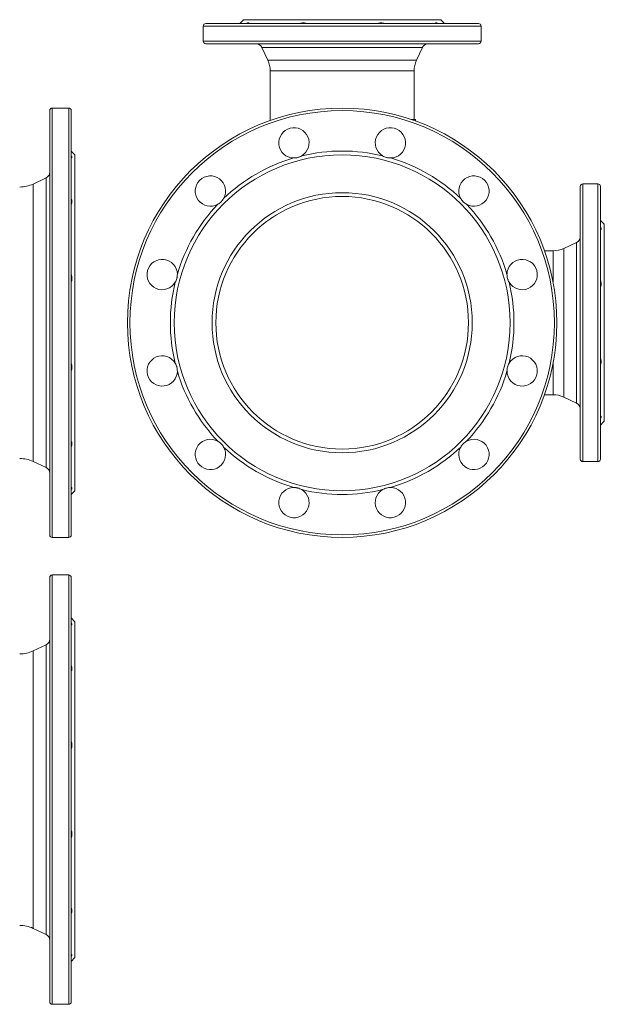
# Model space of a CAD drawing. Header units: millimetres. Extents: x -57 to 882, y -107 to 710.
# Tile 2 of 2: x 419 to 882, y -69 to 710. Entities that reach past the tile are written whole.
import ezdxf

# ---------------------------------------------------------------- set-up
doc = ezdxf.new("R2010")
doc.units = ezdxf.units.MM

msp = doc.modelspace()

# ---------------------------------------------------------------- linework, layer by layer
at = {"color": 7, "linetype": 'Continuous', "lineweight": 15}
for p, q in [((596.66, 710.39), (593.66, 707.39)), ((752.66, 710.39), (596.66, 710.39)), ((755.66, 707.39), (752.66, 710.39)), ((564.66, 705.39), (564.66, 693.39)), ((566.66, 707.39), (782.66, 707.39)), ((784.66, 693.39), (784.66, 705.39)), ((782.66, 691.39), (566.66, 691.39)), ((611.01, 688.5), (615.79, 678.25)), ((733.54, 678.25), (738.32, 688.5)), ((617.66, 669.8), (617.66, 630.55)), ((731.66, 631.3), (731.66, 669.8)), ((458.17, 640.39), (445.17, 640.39)), ((443.17, 302.39), (443.17, 638.39)), ((460.17, 638.39), (460.17, 470.39)), ((729.52, 631.3), (732.76, 631.3)), ((732.82, 630.12), (732.78, 631.15)), ((463.17, 603.39), (460.17, 606.39)), ((463.17, 470.39), (463.17, 603.39)), ((440.28, 585.04), (429.97, 580.23)), ((863.16, 362.39), (863.16, 578.39)), ((877.16, 580.39), (865.16, 580.39)), ((879.16, 578.39), (879.16, 470.39)), ((882.16, 548.39), (879.16, 551.39)), ((882.16, 470.39), (882.16, 548.39)), ((860.27, 534.04), (850.02, 529.26)), ((841.57, 527.39), (834.82, 527.39)), ((460.17, 470.39), (460.17, 302.39)), ((463.17, 337.39), (463.17, 470.39)), ((879.16, 470.39), (879.16, 362.39)), ((882.16, 392.39), (882.16, 470.39)), ((834.82, 413.39), (841.57, 413.39)), ((850.02, 411.52), (860.27, 406.74)), ((879.16, 389.39), (882.16, 392.39)), ((429.97, 360.55), (440.28, 355.74)), ((865.16, 360.39), (877.16, 360.39)), ((460.17, 334.39), (463.17, 337.39)), ((445.17, 300.39), (458.17, 300.39)), ((443.17, -67.37), (443.17, 268.63)), ((458.17, 270.63), (445.17, 270.63)), ((460.17, 268.63), (460.17, -67.37)), ((463.17, 233.63), (460.17, 236.64)), ((463.17, -32.37), (463.17, 233.63)), ((440.28, 215.29), (429.97, 210.48)), ((429.97, -9.21), (440.28, -14.02)), ((460.17, -35.37), (463.17, -32.37)), ((445.17, -69.37), (458.17, -69.37))]:
    msp.add_line(p, q, dxfattribs=at)
at = {"color": 8, "linetype": 'Continuous', "lineweight": 0}
for p, q in [((784.66, 705.39), (564.66, 705.39)), ((564.66, 693.39), (784.66, 693.39)), ((738.32, 688.5), (611.01, 688.5)), ((615.79, 678.25), (733.54, 678.25)), ((731.66, 669.8), (617.66, 669.8)), ((445.17, 640.39), (445.17, 300.39)), ((458.17, 470.39), (458.17, 640.39)), ((440.28, 355.74), (440.28, 585.04)), ((429.97, 580.23), (429.97, 360.55)), ((865.16, 580.39), (865.16, 360.39)), ((877.16, 470.39), (877.16, 580.39)), ((860.27, 406.74), (860.27, 534.04)), ((841.57, 502.66), (841.57, 527.39)), ((850.02, 529.26), (850.02, 411.52)), ((458.17, 300.39), (458.17, 470.39)), ((877.16, 360.39), (877.16, 470.39)), ((841.57, 413.39), (841.57, 438.13)), ((445.17, 270.63), (445.17, -69.37)), ((458.17, -69.37), (458.17, 270.63)), ((440.28, -14.02), (440.28, 215.29)), ((429.97, 210.48), (429.97, -9.21))]:
    msp.add_line(p, q, dxfattribs=at)
at = {"color": 7, "linetype": 'Continuous', "lineweight": 15}
for radius in [170, 133, 103, 100]:
    msp.add_circle((674.66, 470.39), radius, dxfattribs=at)
at = {"color": 8, "linetype": 'Continuous', "lineweight": 0}
msp.add_circle((674.66, 470.39), 168, dxfattribs=at)
at = {"color": 7, "linetype": 'Continuous', "lineweight": 15}
for centre, radius, start, end in [((566.66, 705.39), 2, 90, 180), ((782.66, 705.39), 2, 0, 90), ((566.66, 693.39), 2, 180, 270), ((606.48, 686.39), 5, 25, 90), ((742.85, 686.39), 5, 90, 155), ((782.66, 693.39), 2, 270, 0), ((597.66, 669.8), 20, 0, 25), ((751.66, 669.8), 20, 155, 180), ((445.17, 638.39), 2, 90, 180), ((458.17, 638.39), 2, 0, 90), ((636.49, 612.87), 12, 300.91855, 269.08145), ((712.84, 612.87), 12, 270.91855, 239.08145), ((674.66, 470.39), 136, 106.38671, 133.61329), ((674.66, 470.39), 136, 76.38671, 103.61329), ((674.66, 470.39), 136, 46.38671, 73.61329), ((438.17, 589.58), 5, 295, 0), ((570.36, 574.69), 12, 330.91855, 299.08145), ((778.96, 574.69), 12, 240.91855, 209.08145), ((419.4, 602.89), 25, 270, 295), ((865.16, 578.39), 2, 90, 180), ((877.16, 578.39), 2, 0, 90), ((674.66, 470.39), 136, 136.38671, 163.61329), ((674.66, 470.39), 136, 16.38671, 43.61329), ((858.16, 538.58), 5, 295, 0), ((841.57, 547.39), 20, 270, 295), ((532.19, 508.57), 12, 0.91855, 329.08145), ((817.14, 508.57), 12, 210.91855, 179.08145), ((674.66, 470.39), 136, 166.38671, 193.61329), ((674.66, 470.39), 136, 346.38671, 13.61329), ((532.19, 432.22), 12, 30.91855, 359.08145), ((817.14, 432.22), 12, 180.91855, 149.08145), ((674.66, 470.39), 136, 196.38671, 223.61329), ((674.66, 470.39), 136, 316.38671, 343.61329), ((841.57, 393.39), 20, 65, 90), ((858.16, 402.21), 5, 0, 65), ((570.36, 366.09), 12, 60.91855, 29.08145), ((778.96, 366.09), 12, 150.91855, 119.08145), ((674.66, 470.39), 136, 226.38671, 253.61329), ((674.66, 470.39), 136, 286.38671, 313.61329), ((419.4, 337.89), 25, 65, 90), ((865.16, 362.39), 2, 180, 270), ((877.16, 362.39), 2, 270, 0), ((438.17, 351.21), 5, 0, 65), ((636.49, 327.92), 12, 90.91855, 59.08145), ((674.66, 470.39), 136, 256.38671, 283.61329), ((712.84, 327.92), 12, 120.91855, 89.08145), ((445.17, 302.39), 2, 180, 270), ((458.17, 302.39), 2, 270, 0), ((445.17, 268.63), 2, 90, 180), ((458.17, 268.63), 2, 0, 90), ((438.17, 219.82), 5, 295, 0), ((419.4, 233.13), 25, 270, 295), ((419.4, -31.87), 25, 65, 90), ((438.17, -18.55), 5, 0, 65), ((445.17, -67.37), 2, 180, 270), ((458.17, -67.37), 2, 270, 0)]:
    msp.add_arc(centre, radius, start, end, dxfattribs=at)
for points, knots in [([(598.77, 707.39), (599.08, 707.55), (599.36, 707.68), (599.87, 707.85), (600.1, 707.89), (600.48, 707.89), (600.63, 707.85), (600.86, 707.68), (600.94, 707.55), (600.98, 707.39)], [0, 0, 0, 0, 0.25, 0.25, 0.5, 0.5, 0.75, 0.75, 1, 1, 1, 1]), ([(646.35, 707.39), (645.99, 707.55), (645.6, 707.68), (644.76, 707.85), (644.31, 707.89), (643.4, 707.89), (642.93, 707.85), (641.96, 707.68), (641.49, 707.55), (641.02, 707.39)], [0, 0, 0, 0, 0.25, 0.25, 0.5, 0.5, 0.75, 0.75, 1, 1, 1, 1]), ([(702.97, 707.39), (703.34, 707.55), (703.73, 707.68), (704.56, 707.85), (705.01, 707.89), (705.93, 707.89), (706.4, 707.85), (707.36, 707.68), (707.83, 707.55), (708.3, 707.39)], [0, 0, 0, 0, 0.25, 0.25, 0.5, 0.5, 0.75, 0.75, 1, 1, 1, 1]), ([(750.55, 707.39), (750.25, 707.55), (749.96, 707.68), (749.45, 707.85), (749.22, 707.89), (748.84, 707.89), (748.69, 707.85), (748.46, 707.68), (748.38, 707.55), (748.34, 707.39)], [0, 0, 0, 0, 0.25, 0.25, 0.5, 0.5, 0.75, 0.75, 1, 1, 1, 1]), ([(732.78, 631.15), (732.78, 631.16), (732.78, 631.19), (732.78, 631.23), (732.77, 631.26), (732.76, 631.29), (732.76, 631.29), (732.76, 631.3)], [0, 0, 0, 0, 0.168327, 0.331942, 0.49724, 0.747264, 1, 1, 1, 1]), ([(460.17, 602.57), (460.33, 602.29), (460.46, 602.04), (460.58, 601.72), (460.62, 601.61), (460.66, 601.43), (460.67, 601.35), (460.67, 601.13), (460.63, 601.02), (460.46, 600.89), (460.33, 600.86), (460.17, 600.87)], [0, 0, 0, 0, 0.25, 0.25, 0.375, 0.375, 0.5, 0.5, 0.75, 0.75, 1, 1, 1, 1]), ([(642.65, 602.57), (642.18, 602.29), (641.7, 602.04), (640.93, 601.72), (640.67, 601.61), (640.14, 601.43), (639.86, 601.35), (639.05, 601.13), (638.5, 601.02), (637.4, 600.89), (636.84, 600.86), (636.29, 600.87)], [0, 0, 0, 0, 0.25, 0.25, 0.375, 0.375, 0.5, 0.5, 0.75, 0.75, 1, 1, 1, 1]), ([(713.03, 600.87), (712.49, 600.86), (711.94, 600.89), (711.11, 600.99), (710.84, 601.03), (710.28, 601.14), (710, 601.2), (709.19, 601.42), (708.66, 601.6), (707.64, 602.04), (707.14, 602.29), (706.67, 602.57)], [0, 0, 0, 0, 0.25, 0.25, 0.375, 0.375, 0.5, 0.5, 0.75, 0.75, 1, 1, 1, 1]), ([(460.17, 568.86), (460.33, 568.38), (460.46, 567.92), (460.58, 567.26), (460.62, 567.04), (460.66, 566.61), (460.67, 566.4), (460.67, 565.81), (460.63, 565.44), (460.46, 564.77), (460.33, 564.47), (460.17, 564.2)], [0, 0, 0, 0, 0.25, 0.25, 0.375, 0.375, 0.5, 0.5, 0.75, 0.75, 1, 1, 1, 1]), ([(580.85, 568.86), (580.59, 568.38), (580.29, 567.92), (579.79, 567.26), (579.61, 567.04), (579.24, 566.61), (579.05, 566.4), (578.45, 565.81), (578.03, 565.44), (577.14, 564.77), (576.67, 564.47), (576.2, 564.2)], [0, 0, 0, 0, 0.25, 0.25, 0.375, 0.375, 0.5, 0.5, 0.75, 0.75, 1, 1, 1, 1]), ([(773.13, 564.2), (772.65, 564.47), (772.19, 564.76), (771.53, 565.26), (771.31, 565.44), (770.88, 565.81), (770.67, 566), (770.08, 566.6), (769.71, 567.02), (769.04, 567.91), (768.74, 568.38), (768.47, 568.86)], [0, 0, 0, 0, 0.25, 0.25, 0.375, 0.375, 0.5, 0.5, 0.75, 0.75, 1, 1, 1, 1]), ([(617.34, 552.33), (617.37, 552.35), (617.43, 552.4), (617.63, 552.53), (617.92, 552.73), (618.29, 552.99), (618.72, 553.28), (619.22, 553.62), (619.66, 553.91), (619.96, 554.1), (620.04, 554.16)], [0, 0, 0, 0, 0.07761, 0.225634, 0.37366, 0.52158, 0.662967, 0.804441, 0.945919, 1, 1, 1, 1]), ([(731.32, 552.79), (731.36, 552.76), (731.53, 552.65), (731.64, 552.57), (731.72, 552.51)], [0, 0, 0, 0, 0.245364, 1, 1, 1, 1]), ([(879.16, 546.28), (879.24, 546.13), (879.31, 545.98), (879.44, 545.7), (879.49, 545.56), (879.62, 545.18), (879.66, 544.96), (879.66, 544.67), (879.65, 544.58), (879.61, 544.43), (879.57, 544.36), (879.49, 544.25), (879.44, 544.2), (879.31, 544.12), (879.24, 544.09), (879.16, 544.07)], [0, 0, 0, 0, 0.125, 0.125, 0.25, 0.25, 0.5, 0.5, 0.625, 0.625, 0.75, 0.75, 0.875, 0.875, 1, 1, 1, 1]), ([(460.17, 508.76), (460.33, 508.21), (460.46, 507.67), (460.58, 506.84), (460.62, 506.57), (460.66, 506.01), (460.67, 505.73), (460.67, 504.92), (460.63, 504.39), (460.46, 503.37), (460.33, 502.87), (460.17, 502.4)], [0, 0, 0, 0, 0.25, 0.25, 0.375, 0.375, 0.5, 0.5, 0.75, 0.75, 1, 1, 1, 1]), ([(544.19, 508.76), (544.19, 508.21), (544.17, 507.67), (544.07, 506.84), (544.02, 506.57), (543.92, 506.01), (543.85, 505.73), (543.63, 504.92), (543.45, 504.39), (543.02, 503.37), (542.76, 502.87), (542.48, 502.4)], [0, 0, 0, 0, 0.25, 0.25, 0.375, 0.375, 0.5, 0.5, 0.75, 0.75, 1, 1, 1, 1]), ([(806.84, 502.4), (806.56, 502.87), (806.31, 503.36), (805.99, 504.12), (805.89, 504.38), (805.7, 504.92), (805.62, 505.19), (805.4, 506), (805.29, 506.55), (805.16, 507.66), (805.13, 508.21), (805.14, 508.76)], [0, 0, 0, 0, 0.25, 0.25, 0.375, 0.375, 0.5, 0.5, 0.75, 0.75, 1, 1, 1, 1]), ([(879.16, 504.03), (879.24, 503.8), (879.31, 503.56), (879.44, 503.09), (879.49, 502.85), (879.62, 502.13), (879.66, 501.66), (879.66, 500.97), (879.65, 500.74), (879.61, 500.3), (879.57, 500.08), (879.49, 499.67), (879.44, 499.47), (879.31, 499.07), (879.24, 498.88), (879.16, 498.7)], [0, 0, 0, 0, 0.125, 0.125, 0.25, 0.25, 0.5, 0.5, 0.625, 0.625, 0.75, 0.75, 0.875, 0.875, 1, 1, 1, 1]), ([(460.17, 438.38), (460.33, 437.91), (460.46, 437.43), (460.58, 436.66), (460.62, 436.4), (460.66, 435.87), (460.67, 435.59), (460.67, 434.78), (460.63, 434.23), (460.46, 433.12), (460.33, 432.57), (460.17, 432.02)], [0, 0, 0, 0, 0.25, 0.25, 0.375, 0.375, 0.5, 0.5, 0.75, 0.75, 1, 1, 1, 1]), ([(542.48, 438.38), (542.76, 437.91), (543.01, 437.43), (543.34, 436.66), (543.44, 436.4), (543.62, 435.87), (543.71, 435.59), (543.92, 434.78), (544.03, 434.23), (544.17, 433.12), (544.19, 432.57), (544.19, 432.02)], [0, 0, 0, 0, 0.25, 0.25, 0.375, 0.375, 0.5, 0.5, 0.75, 0.75, 1, 1, 1, 1]), ([(805.14, 432.02), (805.13, 432.57), (805.16, 433.11), (805.26, 433.94), (805.3, 434.22), (805.41, 434.77), (805.47, 435.05), (805.69, 435.86), (805.87, 436.39), (806.31, 437.42), (806.56, 437.91), (806.84, 438.38)], [0, 0, 0, 0, 0.25, 0.25, 0.375, 0.375, 0.5, 0.5, 0.75, 0.75, 1, 1, 1, 1]), ([(879.16, 442.08), (879.24, 441.9), (879.31, 441.71), (879.44, 441.32), (879.49, 441.12), (879.62, 440.49), (879.66, 440.05), (879.66, 439.36), (879.65, 439.12), (879.61, 438.65), (879.57, 438.41), (879.49, 437.94), (879.44, 437.7), (879.31, 437.22), (879.24, 436.98), (879.16, 436.75)], [0, 0, 0, 0, 0.125, 0.125, 0.25, 0.25, 0.5, 0.5, 0.625, 0.625, 0.75, 0.75, 0.875, 0.875, 1, 1, 1, 1]), ([(879.16, 396.71), (879.24, 396.69), (879.31, 396.66), (879.44, 396.58), (879.49, 396.54), (879.62, 396.36), (879.66, 396.21), (879.66, 395.93), (879.65, 395.82), (879.61, 395.59), (879.57, 395.47), (879.49, 395.22), (879.44, 395.08), (879.31, 394.8), (879.24, 394.65), (879.16, 394.5)], [0, 0, 0, 0, 0.125, 0.125, 0.25, 0.25, 0.5, 0.5, 0.625, 0.625, 0.75, 0.75, 0.875, 0.875, 1, 1, 1, 1]), ([(460.17, 376.58), (460.33, 376.32), (460.46, 376.02), (460.58, 375.52), (460.62, 375.34), (460.66, 374.97), (460.67, 374.78), (460.67, 374.18), (460.63, 373.76), (460.46, 372.87), (460.33, 372.4), (460.17, 371.93)], [0, 0, 0, 0, 0.25, 0.25, 0.375, 0.375, 0.5, 0.5, 0.75, 0.75, 1, 1, 1, 1]), ([(576.2, 376.58), (576.67, 376.32), (577.13, 376.02), (577.8, 375.52), (578.01, 375.34), (578.44, 374.97), (578.65, 374.78), (579.25, 374.18), (579.61, 373.76), (580.28, 372.87), (580.59, 372.4), (580.85, 371.93)], [0, 0, 0, 0, 0.25, 0.25, 0.375, 0.375, 0.5, 0.5, 0.75, 0.75, 1, 1, 1, 1]), ([(768.47, 371.93), (768.74, 372.4), (769.04, 372.86), (769.54, 373.53), (769.71, 373.74), (770.08, 374.17), (770.27, 374.38), (770.87, 374.98), (771.29, 375.34), (772.18, 376.01), (772.65, 376.32), (773.13, 376.58)], [0, 0, 0, 0, 0.25, 0.25, 0.375, 0.375, 0.5, 0.5, 0.75, 0.75, 1, 1, 1, 1]), ([(460.17, 339.92), (460.33, 339.92), (460.46, 339.9), (460.58, 339.8), (460.62, 339.75), (460.66, 339.65), (460.67, 339.58), (460.67, 339.36), (460.63, 339.18), (460.46, 338.75), (460.33, 338.49), (460.17, 338.21)], [0, 0, 0, 0, 0.25, 0.25, 0.375, 0.375, 0.5, 0.5, 0.75, 0.75, 1, 1, 1, 1]), ([(636.29, 339.92), (636.84, 339.92), (637.39, 339.9), (638.21, 339.8), (638.49, 339.75), (639.04, 339.65), (639.32, 339.58), (640.14, 339.36), (640.66, 339.18), (641.69, 338.75), (642.18, 338.49), (642.65, 338.21)], [0, 0, 0, 0, 0.25, 0.25, 0.375, 0.375, 0.5, 0.5, 0.75, 0.75, 1, 1, 1, 1]), ([(706.67, 338.21), (707.14, 338.49), (707.63, 338.74), (708.39, 339.07), (708.65, 339.17), (709.19, 339.35), (709.46, 339.43), (710.28, 339.65), (710.82, 339.76), (711.93, 339.9), (712.49, 339.92), (713.03, 339.92)], [0, 0, 0, 0, 0.25, 0.25, 0.375, 0.375, 0.5, 0.5, 0.75, 0.75, 1, 1, 1, 1]), ([(460.17, 232.81), (460.33, 232.53), (460.46, 232.29), (460.58, 231.96), (460.62, 231.86), (460.66, 231.67), (460.67, 231.59), (460.67, 231.37), (460.63, 231.27), (460.46, 231.13), (460.33, 231.1), (460.17, 231.11)], [0, 0, 0, 0, 0.25, 0.25, 0.375, 0.375, 0.5, 0.5, 0.75, 0.75, 1, 1, 1, 1]), ([(460.17, 199.1), (460.33, 198.62), (460.46, 198.16), (460.58, 197.5), (460.62, 197.28), (460.66, 196.86), (460.67, 196.65), (460.67, 196.05), (460.63, 195.68), (460.46, 195.01), (460.33, 194.71), (460.17, 194.45)], [0, 0, 0, 0, 0.25, 0.25, 0.375, 0.375, 0.5, 0.5, 0.75, 0.75, 1, 1, 1, 1]), ([(460.17, 139), (460.33, 138.46), (460.46, 137.91), (460.58, 137.09), (460.62, 136.81), (460.66, 136.26), (460.67, 135.98), (460.67, 135.16), (460.63, 134.63), (460.46, 133.61), (460.33, 133.11), (460.17, 132.64)], [0, 0, 0, 0, 0.25, 0.25, 0.375, 0.375, 0.5, 0.5, 0.75, 0.75, 1, 1, 1, 1]), ([(460.17, 68.63), (460.33, 68.16), (460.46, 67.67), (460.58, 66.9), (460.62, 66.64), (460.66, 66.11), (460.67, 65.84), (460.67, 65.02), (460.63, 64.47), (460.46, 63.37), (460.33, 62.81), (460.17, 62.27)], [0, 0, 0, 0, 0.25, 0.25, 0.375, 0.375, 0.5, 0.5, 0.75, 0.75, 1, 1, 1, 1]), ([(460.17, 6.82), (460.33, 6.56), (460.46, 6.26), (460.58, 5.76), (460.62, 5.59), (460.66, 5.22), (460.67, 5.02), (460.67, 4.42), (460.63, 4), (460.46, 3.11), (460.33, 2.65), (460.17, 2.17)], [0, 0, 0, 0, 0.25, 0.25, 0.375, 0.375, 0.5, 0.5, 0.75, 0.75, 1, 1, 1, 1]), ([(460.17, -29.84), (460.33, -29.83), (460.46, -29.86), (460.58, -29.96), (460.62, -30), (460.66, -30.11), (460.67, -30.17), (460.67, -30.39), (460.63, -30.58), (460.46, -31.01), (460.33, -31.26), (460.17, -31.54)], [0, 0, 0, 0, 0.25, 0.25, 0.375, 0.375, 0.5, 0.5, 0.75, 0.75, 1, 1, 1, 1])]:
    msp.add_open_spline(points, degree=3, knots=knots, dxfattribs=at)

doc.saveas('drawing.dxf')
